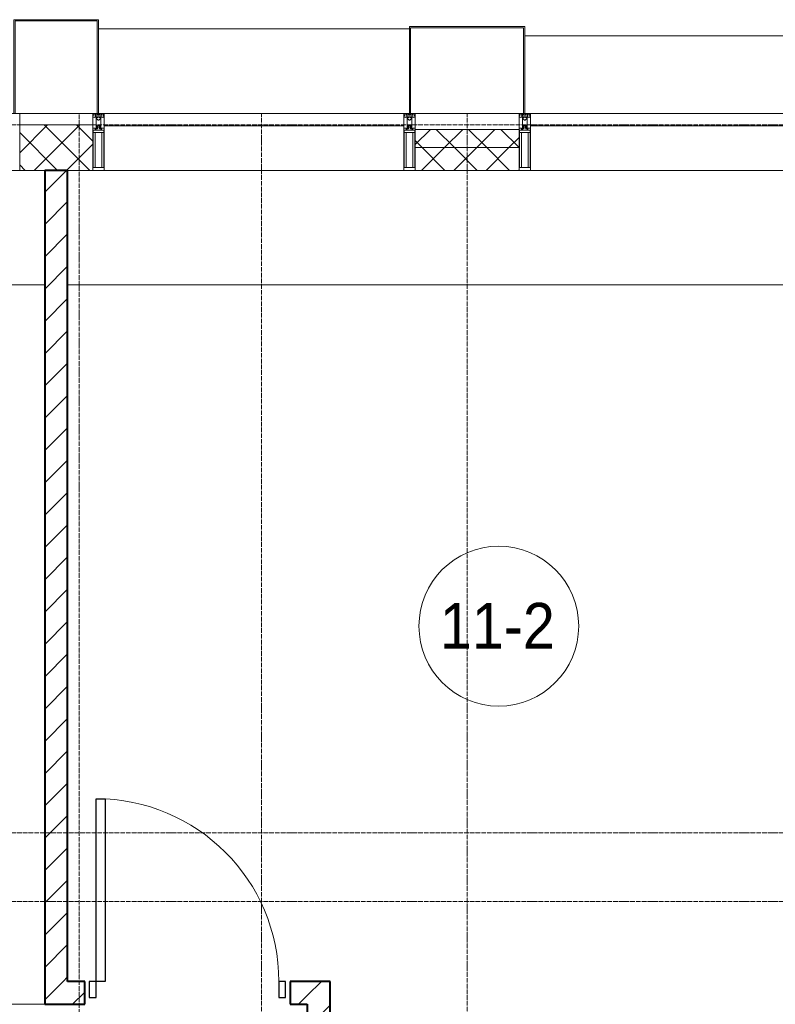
# Model space of a CAD drawing. Header units: millimetres. Extents: x 5617 to 143375, y 7718 to 186221.
# Tile 85 of 106: x 65646 to 68956, y 29250 to 33560. Entities that reach past the tile are written whole.
import ezdxf

# ---------------------------------------------------------------- set-up
doc = ezdxf.new("R2010")
doc.units = ezdxf.units.MM
doc.linetypes.add('ADSK_Линия сетки', pattern=[25, 20, -2.5, 0, -2.5])
doc.linetypes.add('Линия сетки', pattern=[25, 20, -2.5, 0, -2.5])
for name, color, linetype, lineweight in [('Двери', 7, 'Continuous', 18), ('Импосты витража', 7, 'Continuous', 18), ('Колонны', 7, 'Continuous', 18), ('Марки помещений', 7, 'Continuous', 20), ('Оси', 7, 'Continuous', 9), ('Панели витража', 7, 'Continuous', 18), ('Перекрытия', 7, 'Continuous', 18), ('Стены', 7, 'Continuous', 18), ('Стены разрез', 7, 'Continuous', 40), ('Стены штриховка', 7, 'Continuous', 40), ('Элементы узлов', 7, 'Continuous', 18)]:
    doc.layers.add(name, color=color, linetype=linetype, lineweight=lineweight)
doc.styles.add('Arial_3', font='arial.ttf', dxfattribs={"width": 0.9, "height": 200})
pattern_1 = [(45, (0, 0), (-70.71068, 70.71068), [])]
pattern_2 = [(45, (0, 0), (-70.71068, 70.71068), []), (135, (0, 0), (-70.71068, -70.71068), [])]

# ---------------------------------------------------------------- blocks, each defined once
blk = doc.blocks.new('A_DOR_Door - Вн_3_Одинарная_900x2100-3252093-МКСС_К4_L08_28_500_')
at = {"layer": 'Двери', "color": 253, "lineweight": 30, "true_color": 0xaaaaaa}
for p, q in [((-400, 50), (-400, 850)), ((-400, 850), (-360, 850)), ((-400, 50), (-400, 850)), ((-360, 850), (-360, 50)), ((-430, 50), (-430, -20)), ((-400, 50), (-430, 50)), ((-360, 50), (-400, 50)), ((-400, -20), (-400, 50)), ((430, 50), (400, 50)), ((400, 50), (400, -20)), ((430, -20), (430, 50)), ((-430, -20), (-400, -20)), ((400, -20), (430, -20))]:
    blk.add_line(p, q, dxfattribs=at)
at = {"layer": 'Двери', "color": 254, "lineweight": 9, "true_color": 0xd4d4d4}
blk.add_arc((-400, 50), 800, 360, 90, dxfattribs=at)
blk = doc.blocks.new('135_SLK_K4_AR_rvt-1-МКСС_К4_L08_28_500_')
at = {"layer": 'Стены разрез', "lineweight": 9, "true_color": 0xaaaaaa}
h = blk.add_hatch(dxfattribs=at)
h.set_pattern_fill('FP_3', color=253, style=0, pattern_type=2)
h.set_pattern_definition(pattern_1)
h.paths.add_polyline_path([(124100, 29350), (124200, 29350), (124200, 32900), (124100, 32900), (124100, 31326.8)])
h = blk.add_hatch(dxfattribs=at)
h.set_pattern_fill('FP_3', color=253, style=0, pattern_type=2)
h.set_pattern_definition(pattern_1)
h.paths.add_polyline_path([(125250, 29250), (125250, 29350), (125175, 29350), (125175, 29250)])
h.paths.add_polyline_path([(124100, 29250), (124275, 29250), (124275, 29350), (124100, 29350)])
h = blk.add_hatch(dxfattribs=at)
h.set_pattern_fill('FP_3', color=253, style=0, pattern_type=2)
h.set_pattern_definition(pattern_1)
h.paths.add_polyline_path([(125350, 28750), (125350, 29350), (125250, 29350), (125250, 28750), (125329.8, 28750)])
at = {"layer": 'Перекрытия', "color": 253, "true_color": 0xaaaaaa}
for p, q in [((124100, 32400), (123867.5, 32400)), ((127800, 32400), (124200, 32400))]:
    blk.add_line(p, q, dxfattribs=at)
at = {"layer": 'Стены', "color": 253, "true_color": 0xaaaaaa}
blk.add_line((120650, 29250.4), (124100, 29250.4), dxfattribs=at)
at = {"layer": 'Стены разрез', "color": 253, "true_color": 0xaaaaaa}
for p, q in [((124200, 32900), (124100, 32900)), ((124100, 32900), (124100, 29350)), ((124200, 29350), (124200, 32900)), ((124100, 29350), (124100, 29250)), ((124275, 29350), (124200, 29350)), ((124275, 29250), (124275, 29350)), ((125250, 29350), (125175, 29350)), ((125175, 29350), (125175, 29250)), ((125350, 29350), (125250, 29350)), ((125350, 28750), (125350, 29350)), ((124100, 29250), (124275, 29250)), ((125175, 29250), (125250, 29250)), ((125250, 29250), (125250, 28750))]:
    blk.add_line(p, q, dxfattribs=at)
at = {"layer": 'Двери', "color": 253, "lineweight": 18, "true_color": 0xaaaaaa}
blk.add_blockref('A_DOR_Door - Вн_3_Одинарная_900x2100-3252093-МКСС_К4_L08_28_500_', (124725, 29300), dxfattribs=at)
blk = doc.blocks.new('System Panel - A_PAN_Glass-7513417-МКСС_К4_L08_28_500_')
at = {"layer": 'Панели витража', "color": 253, "lineweight": 5, "true_color": 0xaaaaaa}
for p, q in [((656.25, 0), (-656.25, 0)), ((-656.25, 0), (-656.25, -55)), ((656.25, -55), (656.25, 0)), ((-656.25, -55), (656.25, -55))]:
    blk.add_line(p, q, dxfattribs=at)
blk = doc.blocks.new('Rectangular Mullion - R_StandardFrame_50Wx250H-V80-МКСС_К4_L08_28_500_')
at = {"layer": 'Импосты витража', "color": 253, "lineweight": 5, "true_color": 0xaaaaaa}
blk.add_line((132872.5, 32900), (131560, 32900), dxfattribs=at)
blk = doc.blocks.new('Rectangular Mullion - 50Wx250H-2623690-МКСС_К4_L08_28_500_')
at = {"layer": 'Элементы узлов', "color": 253, "lineweight": 5, "true_color": 0xaaaaaa}
for p, q in [((-25, 65.2), (-25, 250)), ((-25, 250), (0, 250)), ((-23, 237.3), (0, 237.3)), ((-23, 237.3), (-23, 73.6)), ((-14.9, 84), (-14.9, 237.3)), ((25, 250), (0, 250)), ((23, 237.3), (0, 237.3)), ((14.9, 84), (14.9, 237.3)), ((23, 237.3), (23, 73.6)), ((25, 65.2), (25, 250)), ((-14, 65.2), (-25, 65.2)), ((0, 84), (-23, 84)), ((-0.5, 73.6), (-23, 73.6)), ((-14, 71.3), (-14, 65.2)), ((-10, 71.3), (-14, 71.3)), ((-10, 53), (-10, 71.3)), ((-8.7, 53), (-10, 53)), ((-10, 53), (-10, 17)), ((-8.7, 53), (-7, 54.7)), ((-7, 65.2), (-5.9, 67.3)), ((-7, 65.2), (-7, 54.7)), ((-4.1, 67.3), (-5.9, 67.3)), ((-4.1, 67.3), (-2.9, 65.1)), ((-2.9, 65.1), (-2.9, 54.6)), ((-1.3, 53), (-2.9, 54.6)), ((0, 53), (-1.3, 53)), ((0, 84), (23, 84)), ((0, 53), (1.3, 53)), ((0.5, 73.6), (23, 73.6)), ((1.3, 53), (2.9, 54.6)), ((4.1, 67.3), (2.9, 65.1)), ((2.9, 65.1), (2.9, 54.6)), ((4.1, 67.3), (5.9, 67.3)), ((7, 65.2), (5.9, 67.3)), ((7, 65.2), (7, 54.7)), ((8.7, 53), (7, 54.7)), ((8.7, 53), (10, 53)), ((10, 71.3), (14, 71.3)), ((10, 53), (10, 71.3)), ((10, 53), (10, 17)), ((14, 71.3), (14, 65.2)), ((14, 65.2), (25, 65.2)), ((-23.8, 14.6), (-25, 14.2)), ((-25, 0), (-25, 14.2)), ((-22.3, 17), (-23.8, 17)), ((-23.8, 17), (-23.8, 14.6)), ((-22.5, 10.6), (-23.8, 14.6)), ((-22.5, 10.6), (-23.7, 9.9)), ((-23.7, 1.3), (-23.7, 9.9)), ((-23.7, 1.3), (-11.8, 1.3)), ((-23.2, 10.2), (-22.5, 8)), ((-22.5, 8), (-22.5, 4.5)), ((-21.3, 4.5), (-22.5, 4.5)), ((-22.3, 17), (-22.3, 16)), ((-22.3, 16), (-21.3, 16)), ((-19, 17.6), (-21.3, 16)), ((-21.3, 4.5), (-21.3, 6.5)), ((-21.3, 6.5), (-14.2, 6.5)), ((-18.4, 16.6), (-19, 17.6)), ((-7.4, 16.6), (-18.4, 16.6)), ((-14.2, 6.5), (-14.2, 4.5)), ((-13.2, 4.5), (-14.2, 4.5)), ((-13.2, 4.5), (-12.2, 7.2)), ((-12.7, 7.6), (-11.3, 11.4)), ((-12.7, 7.6), (-11.8, 6.9)), ((-12.2, 9), (-12.2, 14.8)), ((-12.2, 14.8), (0, 14.8)), ((-11.8, 1.3), (-11.8, 6.9)), ((-10.5, 11.2), (-11.3, 11.4)), ((-10.5, 1.5), (-10.5, 11.2)), ((-4.8, 1.5), (-10.5, 1.5)), ((-10, 17), (-7.5, 17)), ((-8.5, 23), (-1.5, 30)), ((-8.5, 18.5), (-8.5, 23)), ((-7.5, 18.5), (-8.5, 18.5)), ((-7.5, 17), (-7.5, 18.5)), ((-7.4, 18), (-7.4, 16.6)), ((-2.6, 18), (-7.4, 18)), ((0, 8), (-4.8, 8)), ((-4.8, 1.5), (-4.8, 8)), ((-2.6, 18), (-2.6, 16.8)), ((-2.6, 16.8), (0, 16.8)), ((-1.5, 30), (0, 30)), ((1.5, 30), (0, 30)), ((2.6, 16.8), (0, 16.8)), ((0, 14.8), (0, 16.8)), ((0, 14.8), (0, 16.8)), ((12.2, 14.8), (0, 14.8)), ((0, 0), (0, 8)), ((0, 8), (4.8, 8)), ((0, 0), (0, 8)), ((8.5, 23), (1.5, 30)), ((2.6, 18), (2.6, 16.8)), ((2.6, 18), (7.4, 18)), ((4.8, 1.5), (4.8, 8)), ((4.8, 1.5), (10.5, 1.5)), ((7.4, 18), (7.4, 16.6)), ((7.4, 16.6), (18.4, 16.6)), ((7.5, 18.5), (8.5, 18.5)), ((7.5, 17), (7.5, 18.5)), ((10, 17), (7.5, 17)), ((8.5, 18.5), (8.5, 23)), ((10.5, 11.2), (11.3, 11.4)), ((10.5, 1.5), (10.5, 11.2)), ((12.7, 7.6), (11.3, 11.4)), ((12.7, 7.6), (11.8, 6.9)), ((11.8, 1.3), (11.8, 6.9)), ((23.7, 1.3), (11.8, 1.3)), ((12.2, 9), (12.2, 14.8)), ((13.2, 4.5), (12.2, 7.2)), ((13.2, 4.5), (14.2, 4.5)), ((21.3, 6.5), (14.2, 6.5)), ((14.2, 6.5), (14.2, 4.5)), ((18.4, 16.6), (19, 17.6)), ((19, 17.6), (21.3, 16)), ((22.3, 16), (21.3, 16)), ((21.3, 4.5), (21.3, 6.5)), ((21.3, 4.5), (22.5, 4.5)), ((22.3, 17), (22.3, 16)), ((22.3, 17), (23.8, 17)), ((22.5, 10.6), (23.8, 14.6)), ((22.5, 10.6), (23.7, 9.9)), ((23.2, 10.2), (22.5, 8)), ((22.5, 8), (22.5, 4.5)), ((23.7, 1.3), (23.7, 9.9)), ((23.8, 17), (23.8, 14.6)), ((23.8, 14.6), (25, 14.2)), ((25, 0), (25, 14.2)), ((-25, 0), (0, 0)), ((25, 0), (0, 0))]:
    blk.add_line(p, q, dxfattribs=at)
for centre, start, end in [((-0.5, 73.1), 360, 90), ((0.5, 73.1), 90, 180)]:
    blk.add_arc(centre, 0.5, start, end, dxfattribs=at)
blk = doc.blocks.new('Rectangular Mullion - R_StandardFrame_50Wx250H-V79-МКСС_К4_L08_28_500_')
at = {"layer": 'Импосты витража', "color": 253, "lineweight": 5, "true_color": 0xaaaaaa}
for p, q in [((-25, 0), (-25, 250)), ((-25, 250), (25, 250)), ((25, 250), (25, 0)), ((0, 0), (-25, 0)), ((25, 0), (5, 0))]:
    blk.add_line(p, q, dxfattribs=at)
blk = doc.blocks.new('Rectangular Mullion - R_StandardFrame_50Wx250H-7511672-МКСС_К4_L08_28_500_')
at = {"layer": 'Импосты витража', "color": 253, "lineweight": 5, "true_color": 0xaaaaaa}
for p, q in [((-25, 0), (-25, 250)), ((-25, 250), (25, 250)), ((25, 250), (25, 0)), ((-5, 0), (-25, 0)), ((25, 0), (0, 0))]:
    blk.add_line(p, q, dxfattribs=at)
blk = doc.blocks.new('Rectangular Mullion - R_StandardFrame_50Wx250H-V77-МКСС_К4_L08_28_500_')
at = {"layer": 'Импосты витража', "color": 253, "lineweight": 5, "true_color": 0xaaaaaa}
for p, q in [((-25, 135.1), (-25, 250)), ((-25, 250), (25, 250)), ((25, 250), (25, 0)), ((-25, 113.4), (-25, 128.4)), ((-25, 0), (-25, 110.1)), ((0, 0), (-25, 0)), ((25, 0), (5, 0))]:
    blk.add_line(p, q, dxfattribs=at)
blk = doc.blocks.new('A_SLK_PAN_Type1 - Прямой тип панели-6538084-МКСС_К4_L08_28_500_')
at = {"layer": 'Колонны', "lineweight": 5}
for p, q in [((-247.5, 0), (-252.5, 0)), ((-252.5, 0), (-252.5, -380)), ((-247.5, -375), (-247.5, 0)), ((227.5, 0), (-227.5, 0)), ((247.5, 0), (247.5, -375)), ((252.5, 0), (247.5, 0)), ((252.5, -380), (252.5, 0)), ((-252.5, -380), (252.5, -380)), ((247.5, -375), (-247.5, -375))]:
    blk.add_line(p, q, dxfattribs=at)
blk = doc.blocks.new('A_SLK_PAN_Type1 - Прямой тип панели-6538087-МКСС_К4_L08_28_500_')
at = {"layer": 'Колонны', "lineweight": 5}
for p, q in [((-180, 0), (-185, 0)), ((-185, 0), (-185, -410)), ((-180, -405), (-180, 0)), ((160, 0), (-160, 0)), ((180, 0), (180, -405)), ((185, 0), (180, 0)), ((185, -410), (185, 0)), ((-185, -410), (185, -410)), ((180, -405), (-180, -405))]:
    blk.add_line(p, q, dxfattribs=at)
blk = doc.blocks.new('A_OGR_PAN_Отлив - A_OGR_PAN_Отлив-6266219-МКСС_К4_L08_28_500_')
at = {"layer": 'Колонны', "color": 253, "lineweight": 5, "true_color": 0xaaaaaa}
blk.add_line((681.25, 340), (-681.25, 340), dxfattribs=at)
blk = doc.blocks.new('A_OGR_PAN_Отлив - A_OGR_PAN_Отлив-6265619-МКСС_К4_L08_28_500_')
at = {"layer": 'Колонны', "color": 253, "lineweight": 5, "true_color": 0xaaaaaa}
blk.add_line((681.25, 370), (-681.25, 370), dxfattribs=at)
blk = doc.blocks.new('135_SLK_K4_AR_FCD_rvt-1-МКСС_К4_L08_28_500_')
at = {"layer": 'Стены разрез', "lineweight": 5, "true_color": 0xaaaaaa}
h = blk.add_hatch(dxfattribs=at)
h.set_pattern_fill('FP_4', color=253, style=0, pattern_type=2)
h.set_pattern_definition(pattern_2)
h.paths.add_polyline_path([(124310, 32900), (124310, 33100), (123990, 33100), (123990, 32900), (124141.8, 32900)])
h = blk.add_hatch(dxfattribs=at)
h.set_pattern_fill('FP_4', color=253, style=0, pattern_type=2)
h.set_pattern_definition(pattern_2)
h.paths.add_polyline_path([(126177.5, 33000), (126177.5, 33080), (125722.5, 33080), (125722.5, 33000)])
h = blk.add_hatch(dxfattribs=at)
h.set_pattern_fill('FP_4', color=253, style=0, pattern_type=2)
h.set_pattern_definition(pattern_2)
h.paths.add_polyline_path([(126177.5, 32900), (126177.5, 33000), (125722.5, 33000), (125722.5, 32900)])
at = {"layer": 'Стены разрез', "color": 253, "lineweight": 9, "true_color": 0xaaaaaa}
for p, q in [((124310, 33100), (123990, 33100)), ((123990, 33100), (123990, 32900)), ((124310, 32900), (124310, 33100)), ((126177.5, 33080), (125722.5, 33080)), ((125722.5, 33080), (125722.5, 32900)), ((126177.5, 32900), (126177.5, 33080)), ((123990, 32900), (124310, 32900)), ((125722.5, 32900), (126177.5, 32900))]:
    blk.add_line(p, q, dxfattribs=at)
at = {"layer": 'Стены штриховка', "color": 253, "lineweight": 9, "true_color": 0xaaaaaa}
blk.add_line((126177.5, 33000), (125722.5, 33000), dxfattribs=at)
at = {"layer": 'Импосты витража', "color": 253, "lineweight": 5, "true_color": 0xaaaaaa, "extrusion": (0, 0, -1), "rotation": 180}
for name, p in [('Rectangular Mullion - R_StandardFrame_50Wx250H-V77-МКСС_К4_L08_28_500_', (-123965, 33150)), ('Rectangular Mullion - 50Wx250H-2623690-МКСС_К4_L08_28_500_', (-124335, 33150)), ('Rectangular Mullion - R_StandardFrame_50Wx250H-7511672-МКСС_К4_L08_28_500_', (-124335, 33150)), ('Rectangular Mullion - 50Wx250H-2623690-МКСС_К4_L08_28_500_', (-125697.5, 33150)), ('Rectangular Mullion - R_StandardFrame_50Wx250H-V79-МКСС_К4_L08_28_500_', (-125697.5, 33150)), ('Rectangular Mullion - 50Wx250H-2623690-МКСС_К4_L08_28_500_', (-126202.5, 33150)), ('Rectangular Mullion - R_StandardFrame_50Wx250H-7511672-МКСС_К4_L08_28_500_', (-126202.5, 33150))]:
    blk.add_blockref(name, p, dxfattribs=at)
at = {"layer": 'Импосты витража', "color": 253, "lineweight": 5, "true_color": 0xaaaaaa}
for p in [(-7200, 0), (-5332.5, 0)]:
    blk.add_blockref('Rectangular Mullion - R_StandardFrame_50Wx250H-V80-МКСС_К4_L08_28_500_', p, dxfattribs=at)
at = {"layer": 'Колонны', "color": 253, "lineweight": 5, "true_color": 0xaaaaaa, "rotation": 180}
for name, p in [('A_SLK_PAN_Type1 - Прямой тип панели-6538087-МКСС_К4_L08_28_500_', (124150, 33150)), ('A_SLK_PAN_Type1 - Прямой тип панели-6538084-МКСС_К4_L08_28_500_', (125950, 33150))]:
    blk.add_blockref(name, p, dxfattribs=at)
at = {"layer": 'Колонны', "color": 253, "lineweight": 5, "true_color": 0xaaaaaa}
for name, p in [('A_OGR_PAN_Отлив - A_OGR_PAN_Отлив-6265619-МКСС_К4_L08_28_500_', (125016.3, 33150)), ('A_OGR_PAN_Отлив - A_OGR_PAN_Отлив-6266219-МКСС_К4_L08_28_500_', (126883.8, 33150))]:
    blk.add_blockref(name, p, dxfattribs=at)
at = {"layer": 'Панели витража', "color": 253, "lineweight": 5, "true_color": 0xaaaaaa}
for p in [(125016.3, 33150), (126883.8, 33150)]:
    blk.add_blockref('System Panel - A_PAN_Glass-7513417-МКСС_К4_L08_28_500_', p, dxfattribs=at)
blk = doc.blocks.new('050_Марка_Помещение - Номер-620969-МКСС_К4_L08_28_500_')
at = {"layer": 'Марки помещений'}
blk.add_circle((0, 0), 3.5, dxfattribs=at)

msp = doc.modelspace()

# ---------------------------------------------------------------- linework, layer by layer
at = {"layer": 'Оси', "linetype": 'Линия сетки'}
for p, q in [((65906.2, 13295.7), (65906.2, 33150)), ((66706.2, 12025.7), (66706.2, 33150)), ((67606.2, 12025.7), (67606.2, 33150))]:
    msp.add_line(p, q, dxfattribs=at)
at = {"layer": 'Оси', "linetype": 'ADSK_Линия сетки'}
for p, q in [((78406.2, 33100), (26144.7, 33100)), ((78406.2, 30000), (27414.7, 30000)), ((78406.2, 29700), (26144.7, 29700))]:
    msp.add_line(p, q, dxfattribs=at)

# ---------------------------------------------------------------- block references
at = {"lineweight": 5}
for name in ['135_SLK_K4_AR_FCD_rvt-1-МКСС_К4_L08_28_500_', '135_SLK_K4_AR_rvt-1-МКСС_К4_L08_28_500_']:
    msp.add_blockref(name, (-58343.8, 0), dxfattribs=at)
at = {"layer": 'Марки помещений', "xscale": 99.99999999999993, "yscale": 99.99999999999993, "zscale": 99.99999999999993}
msp.add_blockref('050_Марка_Помещение - Номер-620969-МКСС_К4_L08_28_500_', (67745.1, 30905.3), dxfattribs=at)

# ---------------------------------------------------------------- texts
at = {"layer": 'Марки помещений', "lineweight": 9, "insert": (67487.1, 31007), "char_height": 200, "width": 620.506, "attachment_point": 1, "style": 'Arial_3'}
msp.add_mtext('11-2', dxfattribs=at)

doc.saveas('drawing.dxf')
